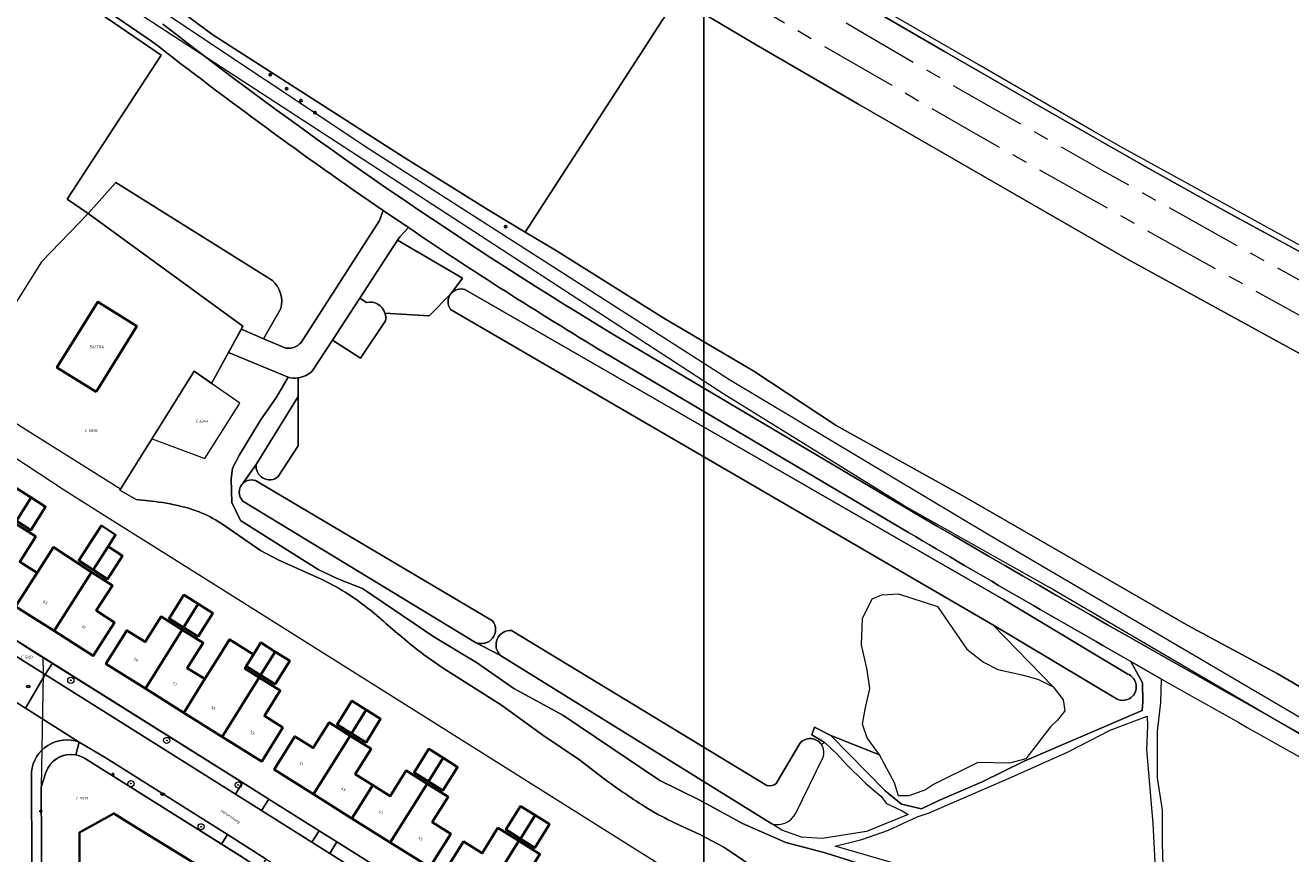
# Model space of a CAD drawing. Header units: metres. Extents: x 183765 to 187731, y 443805 to 446163.
# Tile 111 of 120: x 186814 to 186977, y 444653 to 444760. Entities that reach past the tile are written whole.
import ezdxf
from ezdxf.enums import TextEntityAlignment as Align

# ---------------------------------------------------------------- set-up
doc = ezdxf.new("R2010")
doc.units = ezdxf.units.M
doc.linetypes.add('AM-AS-SO', pattern=[16, 10, -2, 2, -2])
doc.layers.get('0').update_dxf_attribs({"lineweight": 25})
for name, color, linetype, lineweight in [('B-WE-AM-AS_SPOOR_TREIN-G', 10, 'AM-AS-SO', 18), ('B-WE-GR-BEPLANTING_CULTUUR_BOSPLANTSOEN-GV', 90, 'Continuous', 18), ('B-WE-GR-BOOM-S', 253, 'Continuous', 25), ('B-WE-GR-BOS_LOOF-GV', 40, 'Continuous', 13), ('B-WE-GW-TALUD_KRUIN-G', 253, 'Continuous', 18), ('B-WE-IE-MEUBILAIR-S', 7, 'Continuous', 25), ('B-WE-OG-BEBOUWING-GV', 7, 'Continuous', 35), ('B-WE-OG-BEBOUWING-T18', 10, 'Continuous', 18), ('B-WE-OG-TERREIN_BEGROEID-GV', 7, 'Continuous', 18), ('B-WE-OG-TERREIN_ERF-GV', 7, 'Continuous', 18), ('B-WE-OG-TOPOGRAFIE-T18', 10, 'Continuous', 18), ('B-WE-VH-GESLOTENVERHARDING_ASFALT-GV', 10, 'Continuous', 18), ('B-WE-VH-HALFVERHARDING-GV', 130, 'Continuous', 18), ('B-WE-VH-ONVERHARD_ZAND-GV', 210, 'Continuous', 18), ('B-WE-VH-OPENVERHARDING-GV', 90, 'Continuous', 18), ('B-WE-VH-OPENVERHARDING_BETONSTRAATSTEEN-GV', 90, 'Continuous', 18), ('B-WE-VH-OPENVERHARDING_TEGEL-GV', 90, 'Continuous', 18)]:
    doc.layers.add(name, color=color, linetype=linetype, lineweight=lineweight)
doc.layers.add('B-WE-KG-GRENS_PERCEEL-G', color=7, linetype='Continuous', lineweight=13, true_color=0xa55252)
doc.layers.add('B-WE-KG-GRENS_PERCEEL-S', color=7, linetype='Continuous', lineweight=25, true_color=0xa55252)
doc.styles.add('NLCS-ISO', font='NLCS-ISO.ttf')
doc.styles.add('NLCS-ISO-M200-T18', font='NLCS-ISO.ttf', dxfattribs={"height": 0.36})

# ---------------------------------------------------------------- blocks, each defined once
blk = doc.blocks.new('SIE-MEUBILAIR_PAAL_LICHTMAST-SO')
for points in [[(-0.62, 0), (-1, 0)], [(-0.71, 0.71), (-0.44, 0.44)], [(0, 1), (0, 0.62)], [(0.44, 0.44), (0.71, 0.71)], [(1, 0), (0.62, 0)], [(-0.71, -0.71), (-0.44, -0.44)], [(0, -0.62), (0, -1)], [(0.44, -0.44), (0.71, -0.71)]]:
    blk.add_lwpolyline(points)
blk.add_circle((0, 0), 0.5)
blk = doc.blocks.new('SIE-MEUBILAIR_PAAL_AFSLUITPAAL-SO')
blk.add_circle((0, 0), 0.75)
at = {"style": 'NLCS-ISO'}
blk.add_text('af', height=0.75, dxfattribs=at).set_placement((0, 0.05), align=Align.MIDDLE_CENTER)
blk = doc.blocks.new('SIE-MEUBILAIR_PUT_RIOOLPUT-SO')
blk.add_ellipse((0, 0), major_axis=(1.25, 0), ratio=0.54)
at = {"style": 'NLCS-ISO'}
blk.add_text('ri', height=0.75, dxfattribs=at).set_placement((-0.04, 0.07), align=Align.MIDDLE_CENTER)
blk = doc.blocks.new('SIE-MEUBILAIR_PUT_KOLK-SO')
blk.add_ellipse((0, 0), major_axis=(1.25, 0), ratio=0.54)
at = {"style": 'NLCS-ISO'}
blk.add_text('klk', height=0.75, dxfattribs=at).set_placement((0.03, 0), align=Align.MIDDLE_CENTER)
blk = doc.blocks.new('SGR-BOOM_GBKN-SO')
at = {"linetype": 'ByBlock', "lineweight": 18}
h = blk.add_hatch(color=0, dxfattribs=at)
h.dxf.hatch_style = 1
edge = h.paths.add_edge_path()
edge.add_arc((0, 0), 0.25, 0, 360)
at = {"color": 0, "linetype": 'ByBlock', "lineweight": 18}
for radius in [2, 0.25]:
    blk.add_circle((0, 0), radius, dxfattribs=at)
at = {"color": 0, "linetype": 'ByBlock', "lineweight": 18, "style": 'NLCS-ISO'}
blk.add_attdef('SOORT', (2.5, 0), '', height=1.5, dxfattribs=at)
blk = doc.blocks.new('SKG-PERCEELNUMMER-SO')
at = {"style": 'NLCS-ISO', "oblique": 10, "flags": 1}
for tag, p in [('GEMEENTECODE', (0, 2.55)), ('PERCEELGROOTTE', (0, -2.45))]:
    blk.add_attdef(tag, text='', height=1.8, dxfattribs=at).set_placement(p, align=Align.MIDDLE_CENTER)
at = {"style": 'NLCS-ISO', "oblique": 10}
blk.add_attdef('SECTIE', text='', height=1.8, dxfattribs=at).set_placement((-0.5, 0), align=Align.MIDDLE_RIGHT)
blk.add_attdef('PERCEELNUMMER', text='', height=1.8, dxfattribs=at).set_placement((0.5, 0), align=Align.MIDDLE_LEFT)

msp = doc.modelspace()

# ---------------------------------------------------------------- linework, layer by layer
msp.add_lwpolyline([(186049.481, 444796.829), (186901.387, 444796.829), (186901.387, 444165.242), (186049.481, 444165.242)], close=True)
at = {"layer": 'B-WE-AM-AS_SPOOR_TREIN-G', "flags": 128}
for points in [[(183770.265, 446159.475), (183817.032, 446145.778), (183843.383, 446137.983), (183866.782, 446130.909), (183887.302, 446124.99), (183930.339, 446112.264), (183948.887, 446106.94), (183999.634, 446091.996), (184011.585, 446088.549), (184029.48, 446083.219), (184098.971, 446062.865), (184112.655, 446058.752), (184174.156, 446040.772), (184203.612, 446031.97), (184233.67, 446023.115), (184251.399, 446017.998), (184325.176, 445996.294), (184348.676, 445989.304), (184365.051, 445984.613), (184379.327, 445980.308), (184424.696, 445967.039), (184464.042, 445955.374), (184493.441, 445946.771), (184509.218, 445942.245), (184516.258, 445940.043), (184551.062, 445929.907), (184594.555, 445916.974), (184637.032, 445904.534), (184645.877, 445901.872), (184654.01, 445899.556), (184661.063, 445897.404), (184683.266, 445890.967), (184791.612, 445859.051), (184797.632, 445857.337), (184827.552, 445848.443), (184842.173, 445844.222), (184860.271, 445838.81), (184868.919, 445836.368), (184879.24, 445833.204), (184888.705, 445830.581), (184895.411, 445828.533), (184903.624, 445826.189), (184910.642, 445824.02), (184926.586, 445819.27), (184949.806, 445812.537), (184961.043, 445809.135), (184993.027, 445799.664), (185026.405, 445789.468), (185042.18, 445784.535), (185072.303, 445774.943), (185083.694, 445771.176), (185093.45, 445768.062), (185102.889, 445764.954), (185128.192, 445756.423), (185144.822, 445750.748), (185182.928, 445737.429), (185203.735, 445729.981), (185214.235, 445726.041), (185227.612, 445721.318), (185273.686, 445703.986), (185282.657, 445700.546), (185306.463, 445691.183), (185316.833, 445687.198), (185328.637, 445682.479), (185364.906, 445667.758), (185386.888, 445658.709), (185404.415, 445651.326), (185445.828, 445633.488), (185482.367, 445617.262), (185513.161, 445603.17), (185526.733, 445597.04), (185541.784, 445590.029), (185582.164, 445570.801), (185612.691, 445555.791), (185638.551, 445542.955), (185666.199, 445528.861), (185697.342, 445512.754), (185714.77, 445503.682), (185726.465, 445497.492), (185743.283, 445488.474), (185779.981, 445468.466), (185792.012, 445461.77), (185806.853, 445453.309), (185825.221, 445442.971), (185873.466, 445415.034), (185892.173, 445403.911), (185920.008, 445387.134), (185958.353, 445363.439), (185974.076, 445353.612), (186017.64, 445326.225), (186074.528, 445290.302), (186109.855, 445268.16), (186189.596, 445217.978), (186205.252, 445208.103), (186214.607, 445202.092), (186274.513, 445164.448), (186321.702, 445134.644), (186376.153, 445100.52), (186521.768, 445008.732), (186569.144, 444979.008), (186605.529, 444956.047), (186619.932, 444947.078), (186638.784, 444935.111), (186709.659, 444890.439), (186723.397, 444881.921), (186826.936, 444816.741), (186852.441, 444800.885), (186878.423, 444784.95), (186898.993, 444772.585), (186922.606, 444758.674), (186937.485, 444750.03), (186952.931, 444741.291), (186972.449, 444730.379), (186990.554, 444720.387), (187011.073, 444709.429), (187032.937, 444697.918), (187052.205, 444688.091), (187071.176, 444678.588), (187087.592, 444670.579), (187108.441, 444660.545), (187127.171, 444651.755), (187145.376, 444643.392), (187168.064, 444633.153), (187189.009, 444624.009), (187214.706, 444613.08), (187239.676, 444602.825), (187263.947, 444593.082), (187287.142, 444584.023), (187313.329, 444574.149), (187339.209, 444564.815), (187362.14, 444556.752), (187383.234, 444549.472), (187407.698, 444541.19), (187450.401, 444527.691), (187476.699, 444519.798), (187501.381, 444512.772), (187518.853, 444507.954), (187546.275, 444500.581), (187562.365, 444496.413), (187616.189, 444483.195), (187634.061, 444479.193), (187674.279, 444470.508), (187687.239, 444467.88), (187702.316, 444465.063), (187716.587, 444462.248), (187730.342, 444459.646)], [(183767.353, 446156.166), (183811.577, 446143.203), (183841.821, 446134.163), (183900.516, 446117.043), (183928.165, 446108.855), (183965.526, 446097.958), (183984.766, 446092.188), (184110.002, 446055.443), (184133.439, 446048.47), (184187.823, 446032.566), (184217.293, 446023.817), (184378.043, 445976.594), (184412.699, 445966.338), (184539.031, 445929.286), (184550.297, 445925.861), (184598.966, 445911.6), (184617.271, 445906.099), (184622.121, 445904.747), (184658.467, 445894.139), (184663.111, 445892.673), (184770.826, 445861.081), (184840.548, 445840.508), (184848.949, 445838.116), (184859.029, 445835.015), (184884.368, 445827.704), (184893.32, 445824.912), (184939.755, 445811.332), (184957.099, 445806.114), (184978.506, 445799.824), (184999.771, 445793.344), (185008.155, 445790.892), (185028.664, 445784.604), (185047.898, 445778.515), (185056.473, 445775.92), (185084.481, 445766.83), (185103.172, 445760.668), (185134.405, 445750.113), (185151.428, 445744.294), (185185.094, 445732.447), (185209.981, 445723.488), (185232.122, 445715.409), (185248.113, 445709.325), (185274.768, 445699.348), (185287.14, 445694.595), (185326.478, 445679.106), (185366.467, 445662.801), (185374.798, 445659.308), (185415.082, 445642.337), (185434.764, 445633.653), (185455.027, 445624.975), (185481.943, 445613.005), (185504.988, 445602.574), (185521.672, 445594.905), (185547.202, 445582.836), (185560.571, 445576.713), (185583.866, 445565.345), (185591.279, 445561.813), (185602.595, 445556.141), (185629.751, 445542.781), (185651.249, 445531.966), (185695.394, 445509.26), (185705.773, 445503.729), (185717.537, 445497.603), (185746.496, 445482.105), (185769.213, 445469.727), (185789.368, 445458.467), (185828.458, 445436.396), (185867.872, 445413.6), (185896.726, 445396.537), (185924.779, 445379.537), (185945.125, 445367.03), (185981.774, 445344.211), (186043.342, 445305.445), (186058.443, 445295.818), (186085.497, 445278.813), (186098.055, 445271.041), (186109.085, 445263.98), (186121.86, 445256.045), (186136.099, 445247.011), (186150.652, 445237.915), (186210.545, 445200.076), (186232.52, 445186.349), (186245.443, 445178.061), (186288.497, 445151.077), (186360.824, 445105.38), (186458.502, 445044.004), (186528.786, 444999.639), (186553.757, 444984.007), (186580.034, 444967.334), (186607.01, 444950.461), (186641.517, 444928.592), (186662.804, 444915.259), (186707.52, 444886.976), (186714.816, 444882.532), (186806.277, 444824.969), (186830.048, 444810.094), (186851.624, 444796.691), (186874.542, 444782.611), (186897.653, 444768.742), (186916.745, 444757.467), (186935.676, 444746.504), (186963.827, 444730.64), (186982.141, 444720.494), (187001.184, 444710.185), (187020.931, 444699.791), (187041.893, 444688.898), (187061.351, 444679.058), (187083.512, 444668.12), (187105.001, 444657.73), (187125.744, 444648.002), (187143.351, 444639.893), (187166.523, 444629.5), (187187.029, 444620.524), (187206.179, 444612.256), (187250.673, 444594.004), (187275.183, 444584.344), (187300.022, 444574.868), (187327.321, 444564.804), (187356.191, 444554.556), (187382.315, 444545.499), (187409.948, 444536.384), (187436.285, 444528.049), (187469.774, 444517.837), (187500.535, 444508.964), (187528.031, 444501.258), (187570.218, 444490.189), (187587.211, 444486.073), (187604.694, 444481.98), (187624.926, 444477.076), (187664.076, 444468.547), (187682.009, 444464.892), (187707.975, 444459.799), (187729.68, 444455.674)]]:
    msp.add_lwpolyline(points, dxfattribs=at)
at = {"layer": 'B-WE-GR-BEPLANTING_CULTUUR_BOSPLANTSOEN-GV', "flags": 128}
for points in [[(186825.51, 444739.785), (186821.938, 444735.78), (186841.889, 444721.229), (186841.694, 444720.873), (186844.575, 444719.62), (186846.793, 444723.533)], [(186845.736, 444727.115), (186825.51, 444739.785)], [(186870.227, 444727.43), (186861.854, 444732.339), (186856.981, 444724.844), (186857.854, 444724.291)], [(186860.215, 444722.902), (186865.925, 444722.559), (186868.732, 444725.401), (186870.227, 444727.43)]]:
    msp.add_lwpolyline(points, dxfattribs=at)
at = {"layer": 'B-WE-GR-BEPLANTING_CULTUUR_BOSPLANTSOEN-GV'}
for points in [[(186846.793, 444723.533, 0.2717393), (186845.736, 444727.115)], [(186857.854, 444724.291, -0.4037324), (186860.215, 444722.902)]]:
    msp.add_lwpolyline(points, format="xyb", dxfattribs=at)
at = {"layer": 'B-WE-GR-BOS_LOOF-GV', "flags": 128}
for points in [[(186832.093, 444763.196), (186838.007, 444758.806), (186862.571, 444743.094), (186873.533, 444736.244), (186878.345, 444733.367), (186897.893, 444763.641)], [(186997.109, 444707.385), (186956.094, 444729.879), (186921.255, 444749.908), (186908.161, 444757.545), (186897.893, 444763.641), (186878.345, 444733.367), (186882.24, 444731.038), (186896.23, 444722.272), (186907.835, 444715.432), (186918.467, 444708.417), (186935.112, 444699.202), (186963.951, 444682.581), (186975.378, 444676.426), (186987.902, 444669.151)]]:
    msp.add_lwpolyline(points, dxfattribs=at)
at = {"layer": 'B-WE-GW-TALUD_KRUIN-G', "flags": 128}
msp.add_lwpolyline([(186878.345, 444733.367), (186882.24, 444731.038), (186896.23, 444722.272), (186907.835, 444715.432), (186918.467, 444708.417), (186935.112, 444699.202), (186963.951, 444682.581), (186975.378, 444676.426), (186987.902, 444669.151), (187011.253, 444656.087), (187027.342, 444647.481), (187049.52, 444635.781), (187071.725, 444625.037), (187083.444, 444619.004), (187093.068, 444614.563), (187101.992, 444609.918), (187111.623, 444605.647), (187121.857, 444601.246), (187144.085, 444591.015), (187165.67, 444583.165), (187173.759, 444580.496)], dxfattribs=at)
at = {"layer": 'B-WE-KG-GRENS_PERCEEL-G', "flags": 128}
for points in [[(186762.722, 444808.576), (186782.265, 444794.891), (186804.632, 444779.761), (186858.196, 444744.091), (186904.816, 444714.29), (186938.221, 444694.332), (186986.985, 444665.721), (187008.656, 444653.826), (187063.92, 444624.1), (187112.438, 444599.705), (187149.065, 444583.989), (187159.542, 444579.222), (187180.489, 444572.674), (187237.958, 444554.769), (187272.337, 444544.249), (187286.246, 444540.041), (187311.447, 444534.307), (187344.799, 444526.431), (187400.208, 444514.751), (187407.271, 444513.129), (187424.925, 444507.84)], [(187424.925, 444507.84), (187362.865, 444521.382), (187327.439, 444528.847), (187289.965, 444537.264), (187245.254, 444550.383), (187202.231, 444563.557), (187167.092, 444574.965), (187156.068, 444579.049), (187090.019, 444608.346), (187053.902, 444626.938), (187012.477, 444648.608), (186945.93, 444687.572), (186927.239, 444698.077), (186903.955, 444712.486), (186873.41, 444732.315), (186829.355, 444760.961), (186806.615, 444776.486), (186782.428, 444793.531), (186762.722, 444808.576)], [(186837.852, 444713.86), (186841.889, 444721.229), (186821.938, 444735.78), (186815.9, 444729.54), (186805.56, 444713.161)], [(186832.111, 444709.834), (186835.611, 444715.432), (186837.852, 444713.86)], [(186826.098, 444700.215), (186813.297, 444708.276), (186805.56, 444713.161)], [(186841.492, 444711.306), (186837.852, 444713.86)], [(186830.167, 444706.724), (186836.986, 444704.181), (186841.492, 444711.306)], [(186803.535, 444710.161), (186818.971, 444700.033)], [(186830.167, 444706.724), (186832.111, 444709.834)], [(186826.098, 444700.215), (186830.167, 444706.724)], [(186818.971, 444700.033), (186824.007, 444696.87)], [(186824.007, 444696.87), (186834.487, 444690.289), (186897.994, 444650.404)], [(186816.084, 444678.458), (186815.432, 444678.867), (186808.18, 444683.507), (186807.836, 444683.739)], [(186807.877, 444681.677), (186809.683, 444680.499), (186816.102, 444676.472)], [(186887.667, 444633.558), (186879.226, 444638.893), (186855.47, 444653.779), (186816.084, 444678.458)], [(186816.084, 444678.458), (186816.102, 444676.472)], [(186816.102, 444676.472), (186815.857, 444661.773)], [(186821.441, 444665.526), (186820.726, 444665.866), (186820.101, 444665.97), (186819.614, 444665.995), (186819.066, 444665.935), (186818.692, 444665.847), (186818.197, 444665.649), (186817.893, 444665.482), (186817.445, 444665.158), (186816.938, 444664.599), (186816.45, 444663.678), (186815.857, 444661.773)], [(186841.832, 444652.731), (186826.186, 444662.549), (186821.441, 444665.526)], [(186815.857, 444661.773), (186815.86, 444661.393)], [(186815.86, 444661.393), (186815.918, 444654.363), (186815.917, 444650.422)]]:
    msp.add_lwpolyline(points, dxfattribs=at)
at = {"layer": 'B-WE-OG-BEBOUWING-GV', "flags": 128}
for points in [[(186822.94, 444712.77), (186828.2, 444721.24), (186823.16, 444724.37), (186817.9, 444715.9)], [(186814.577, 444699.131), (186812.723, 444700.315), (186810.801, 444697.307), (186812.655, 444696.123)], [(186814.577, 444699.131), (186812.655, 444696.123), (186814.509, 444694.938), (186816.431, 444697.946)], [(186812.467, 444695.828), (186807.625, 444688.248), (186812.56, 444685.096), (186815.336, 444689.441), (186813.085, 444690.852), (186815.163, 444694.105)], [(186824.501, 444692.82), (186825.472, 444694.32), (186823.625, 444695.516), (186822.654, 444694.016), (186820.713, 444691.019), (186822.56, 444689.823)], [(186822.37, 444689.53), (186817.434, 444692.726), (186815.336, 444689.441), (186812.56, 444685.096), (186817.515, 444681.93)], [(186824.501, 444692.82), (186822.56, 444689.823), (186824.406, 444688.628), (186826.347, 444691.624)], [(186822.37, 444689.53), (186817.515, 444681.93), (186822.551, 444678.713), (186825.308, 444683.028), (186822.957, 444684.55), (186825.056, 444687.79)], [(186836.133, 444685.407), (186834.267, 444686.573), (186832.375, 444683.545), (186834.241, 444682.379)], [(186836.133, 444685.407), (186834.241, 444682.379), (186836.106, 444681.214), (186837.998, 444684.241)], [(186834.055, 444682.083), (186831.341, 444683.778), (186829.296, 444680.505), (186826.913, 444681.994), (186824.211, 444677.67), (186829.308, 444674.485)], [(186834.055, 444682.083), (186829.308, 444674.485), (186834.266, 444671.387), (186836.981, 444675.732), (186834.723, 444677.113), (186836.769, 444680.387)], [(186843.998, 444675.928), (186842.132, 444677.094), (186842.318, 444677.391), (186843.263, 444678.904), (186840.171, 444680.837), (186839.04, 444679.026), (186836.981, 444675.732), (186834.266, 444671.387), (186839.224, 444668.289)], [(186846.075, 444679.253), (186844.209, 444680.418), (186843.263, 444678.904), (186842.318, 444677.391), (186844.184, 444676.225)], [(186846.075, 444679.253), (186844.184, 444676.225), (186846.049, 444675.059), (186847.941, 444678.087)], [(186843.998, 444675.928), (186839.224, 444668.289), (186844.321, 444665.104), (186847.049, 444669.47), (186844.666, 444670.959), (186846.712, 444674.232)], [(186857.808, 444671.746), (186855.941, 444672.91), (186854.052, 444669.88), (186855.919, 444668.716)], [(186857.808, 444671.746), (186855.919, 444668.716), (186857.786, 444667.552), (186859.675, 444670.582)], [(186855.734, 444668.419), (186853.018, 444670.112), (186850.976, 444666.837), (186848.592, 444668.324), (186845.94, 444664.037), (186850.998, 444660.866)], [(186858.66, 444662.043), (186856.407, 444663.451), (186858.449, 444666.726), (186855.734, 444668.419), (186850.998, 444660.866), (186855.969, 444657.75)], [(186867.745, 444665.543), (186865.878, 444666.707), (186863.989, 444663.678), (186865.856, 444662.514)], [(186867.745, 444665.543), (186865.856, 444662.514), (186867.722, 444661.35), (186869.611, 444664.379)], [(186860.923, 444654.644), (186865.671, 444662.217), (186862.955, 444663.91), (186860.913, 444660.634), (186858.66, 444662.043), (186855.969, 444657.75)], [(186865.671, 444662.217), (186860.923, 444654.644), (186866.034, 444651.44), (186868.728, 444655.761), (186866.344, 444657.248), (186868.386, 444660.524)], [(186879.602, 444658.158), (186877.737, 444659.326), (186875.842, 444656.3), (186877.707, 444655.132)], [(186836.678, 444651.318), (186827.658, 444656.898), (186825.237, 444658.395), (186820.798, 444655.911), (186820.814, 444650.482), (186826.024, 444650.545), (186826.036, 444646.887), (186829.813, 444646.555), (186832.433, 444644.915), (186831.758, 444643.814), (186833.9, 444642.501), (186834.83, 444641.912), (186835.511, 444642.988), (186837.75, 444646.565), (186834.842, 444648.385)], [(186879.602, 444658.158), (186877.707, 444655.132), (186879.571, 444653.965), (186881.466, 444656.99)], [(186877.521, 444654.836), (186874.808, 444656.534), (186872.76, 444653.263), (186870.378, 444654.754), (186867.666, 444650.423), (186872.76, 444647.233)], [(186877.521, 444654.836), (186872.76, 444647.233), (186877.713, 444644.131), (186880.431, 444648.472), (186878.184, 444649.866), (186880.233, 444653.137)]]:
    msp.add_lwpolyline(points, close=True, dxfattribs=at)
at = {"layer": 'B-WE-OG-TERREIN_BEGROEID-GV', "flags": 128}
for points in [[(186781.226, 444790.642), (186784.254, 444787.624), (186800.639, 444776.996), (186822.528, 444762.193), (186831.353, 444756.183), (186819.206, 444737.616), (186821.938, 444735.78), (186825.51, 444739.785), (186845.736, 444727.115)], [(186830.117, 444758.015), (186816.278, 444767.443), (186798.121, 444779.651), (186785.565, 444787.905), (186781.226, 444790.642)], [(187071.725, 444625.037), (187049.52, 444635.781), (187027.342, 444647.481), (187011.253, 444656.087), (186987.902, 444669.151), (186975.378, 444676.426), (186963.951, 444682.581), (186935.112, 444699.202), (186918.467, 444708.417), (186907.835, 444715.432), (186896.23, 444722.272), (186882.24, 444731.038), (186878.345, 444733.367), (186873.533, 444736.244), (186862.571, 444743.094), (186838.007, 444758.806), (186832.093, 444763.196)], [(186849.397, 444719.143), (186859.534, 444734.881), (186859.989, 444736.167)], [(186863.253, 444733.95), (186862.134, 444732.769), (186861.854, 444732.339), (186870.227, 444727.43), (186868.732, 444725.401)], [(186956.112, 444676.358), (186940.076, 444685.974), (186870.557, 444725.952)], [(186870.557, 444725.952), (186940.076, 444685.974), (186956.112, 444676.358)], [(186857.854, 444724.291), (186856.981, 444724.844), (186853.473, 444719.45)], [(186868.732, 444725.401), (186865.925, 444722.559), (186860.215, 444722.902)], [(186846.793, 444723.533), (186844.575, 444719.62), (186847.117, 444718.515)], [(186868.699, 444723.407), (186938.698, 444682.734), (186954.735, 444673.118)], [(186916.584, 444667.266), (186916.904, 444667.586), (186915.317, 444668.524), (186915.655, 444669.513), (186917.764, 444668.446), (186924.075, 444665.96), (186922.488, 444668.147), (186921.863, 444669.916), (186922.201, 444671.842), (186922.8, 444674.523), (186922.461, 444676.892), (186921.759, 444680.145), (186921.889, 444683.555), (186923.138, 444686.079), (186924.387, 444686.6), (186926.496, 444686.704), (186931.571, 444685.064), (186935.345, 444679.572), (186937.479, 444677.881), (186939.327, 444676.944), (186942.658, 444676.215), (186944.584, 444675.668), (186946.484, 444674.705), (186938.698, 444682.734), (186868.699, 444723.407)], [(186860.316, 444721.932), (186857.096, 444717.094), (186853.473, 444719.45)], [(186853.473, 444719.45), (186857.096, 444717.094), (186860.316, 444721.932)], [(186853.473, 444719.45), (186850.942, 444715.558)], [(186891.169, 444719.291), (186929.374, 444696.7)], [(186930.387, 444649.108), (186917.061, 444653.298), (186911.96, 444654.626), (186906.364, 444657.072), (186900.872, 444660.091), (186895.719, 444662.642), (186883.174, 444671.049), (186876.875, 444674.484), (186872.034, 444677.842), (186866.542, 444681.173), (186857.329, 444687.42), (186854.154, 444688.643), (186851.629, 444689.84), (186841.582, 444696.165), (186840.463, 444698.481), (186840.385, 444701.526), (186840.567, 444702.932), (186841.452, 444704.624), (186844.185, 444709.126), (186846.215, 444712.093), (186847.729, 444714.66), (186840.043, 444717.86), (186837.852, 444713.86), (186837.844, 444713.866), (186835.611, 444715.432), (186835.51, 444715.27), (186835.483, 444715.227), (186826.015, 444700.082), (186828.119, 444698.898), (186830.086, 444698.685)], [(186927.818, 444694.62), (186888.507, 444717.849)], [(186849.011, 444714.564), (186849.011, 444712.15), (186849.011, 444705.796), (186846.457, 444701.836)], [(186849.011, 444705.796), (186849.011, 444712.15), (186843.607, 444703.41)], [(186846.457, 444701.836), (186849.011, 444705.796)], [(186843.607, 444703.41), (186841.832, 444700.89)], [(186874.106, 444683.251), (186843.757, 444701.222)], [(186843.757, 444701.222), (186874.106, 444683.251)], [(186841.899, 444698.684), (186871.925, 444680.459)], [(186839.708, 444695.408), (186844.155, 444692.283), (186846.437, 444691.118), (186852.291, 444688.485)], [(186909.512, 444662), (186876.575, 444682.002)], [(186876.575, 444682.002), (186909.512, 444662)], [(186954.735, 444673.118), (186938.698, 444682.734), (186946.484, 444674.705), (186947.786, 444673.04), (186947.994, 444671.608), (186947.057, 444670.411), (186946.146, 444669.578), (186942.947, 444665.426), (186940.863, 444664.867), (186936.75, 444664.971), (186931.024, 444662.134), (186929.983, 444661.432), (186927.849, 444660.677), (186926.496, 444660.677), (186926.001, 444662.343), (186924.075, 444665.96), (186917.764, 444668.446), (186924.791, 444661.288), (186926.925, 444659.571), (186929.502, 444658.972), (186931.74, 444660.039), (186937.336, 444662.486), (186942.737, 444665.154), (186957.975, 444671.647), (186958.066, 444672.779)], [(186871.925, 444680.459), (186875.154, 444678.767)], [(186865.211, 444678.889), (186867.764, 444677.112), (186875.263, 444672.373), (186880.59, 444668.501), (186885.335, 444665.285), (186888.344, 444663)], [(186875.154, 444678.767), (186910.171, 444657.062)], [(186958.066, 444672.779), (186958.014, 444675.226), (186956.509, 444677.979)], [(186913.762, 444667.415), (186910.733, 444662.244)], [(186910.733, 444662.244), (186913.762, 444667.415)], [(186913.273, 444658.436), (186916.751, 444665.55)], [(186897.699, 444657.148), (186900.866, 444655.688), (186903.957, 444654.043), (186907.533, 444651.616), (186912.543, 444647.575), (186914.179, 444646.513), (186915.881, 444645.55), (186922.114, 444642.638), (186934.808, 444637.611)]]:
    msp.add_lwpolyline(points, dxfattribs=at)
at = {"layer": 'B-WE-OG-TERREIN_BEGROEID-GV'}
for points in [[(186831.572, 444760.187, 0.0302711), (186891.169, 444719.291)], [(186859.989, 444736.167, -0.0158133), (186830.117, 444758.015)], [(186888.507, 444717.849, -0.0127602), (186863.253, 444733.95)], [(186845.736, 444727.115, -0.2717393), (186846.793, 444723.533)], [(186870.557, 444725.952, 0.317289), (186868.732, 444725.401)], [(186868.732, 444725.401, -0.317289), (186870.557, 444725.952)], [(186860.215, 444722.902, 0.4037324), (186857.854, 444724.291)], [(186868.732, 444725.401, 0.3371737), (186868.699, 444723.407)], [(186868.699, 444723.407, -0.3371737), (186868.732, 444725.401)], [(186860.215, 444722.902, -0.1546525), (186860.316, 444721.932)], [(186860.316, 444721.932, 0.1546525), (186860.215, 444722.902)], [(186847.117, 444718.515, 0.3331612), (186849.397, 444719.143)], [(186850.942, 444715.558, -0.1748551), (186849.011, 444714.564)], [(186843.607, 444703.41, 0.6855393), (186846.457, 444701.836)], [(186846.457, 444701.836, -0.6855393), (186843.607, 444703.41)], [(186843.757, 444701.222, 0.3439681), (186841.832, 444700.89)], [(186841.832, 444700.89, -0.3439681), (186843.757, 444701.222)], [(186841.832, 444700.89, 0.4048239), (186841.899, 444698.684)], [(186830.086, 444698.685, -0.0271221), (186833.978, 444697.998)], [(186833.978, 444697.998, -0.093375), (186839.708, 444695.408)], [(186929.374, 444696.7, 0.0075823), (187000, 444656.777)], [(186956.509, 444677.979, -0.003667), (186927.818, 444694.62)], [(186852.291, 444688.485, -0.0280089), (186855.504, 444686.68)], [(186855.504, 444686.68, -0.0342383), (186860.365, 444682.91)], [(186871.925, 444680.459, 0.7936972), (186874.106, 444683.251)], [(186874.106, 444683.251, -0.7936972), (186871.925, 444680.459)], [(186860.365, 444682.91, 0.0173104), (186865.211, 444678.889)], [(186876.575, 444682.002, 0.7053008), (186875.154, 444678.767)], [(186875.154, 444678.767, -0.7053008), (186876.575, 444682.002)], [(186954.735, 444673.118, 1.0112552), (186956.112, 444676.358)], [(186956.112, 444676.358, -1.0112552), (186954.735, 444673.118)], [(186916.584, 444667.266, 0.493163), (186913.762, 444667.415)], [(186913.762, 444667.415, -0.493163), (186916.584, 444667.266)], [(186916.751, 444665.55, 0.2582084), (186916.584, 444667.266)], [(186888.344, 444663, 0.0215516), (186894.178, 444659.014)], [(186910.733, 444662.244, -0.2310154), (186909.512, 444662)], [(186909.512, 444662, 0.2310154), (186910.733, 444662.244)], [(186894.178, 444659.014, 0.0268542), (186897.699, 444657.148)], [(186910.171, 444657.062, 0.3593187), (186913.273, 444658.436)]]:
    msp.add_lwpolyline(points, format="xyb", dxfattribs=at)
at = {"layer": 'B-WE-OG-TERREIN_ERF-GV', "flags": 128}
for points in [[(186830.086, 444698.685), (186828.119, 444698.898), (186826.015, 444700.082), (186835.483, 444715.227), (186835.51, 444715.27), (186835.611, 444715.432), (186837.844, 444713.866), (186837.852, 444713.86), (186840.043, 444717.86), (186841.694, 444720.873), (186841.889, 444721.229), (186821.938, 444735.78), (186819.206, 444737.616), (186831.353, 444756.183), (186822.528, 444762.193)], [(186852.291, 444688.485), (186846.437, 444691.118), (186844.155, 444692.283), (186839.708, 444695.408)], [(186808.18, 444683.507), (186817.317, 444677.769), (186841.852, 444662.362), (186845.23, 444660.241), (186851.732, 444656.158), (186854.038, 444654.71), (186879.226, 444638.893), (186886.131, 444634.529), (186889.897, 444632.148), (186902.73, 444624.037)], [(186888.344, 444663), (186885.335, 444665.285), (186880.59, 444668.501), (186875.263, 444672.373), (186867.764, 444677.112), (186865.211, 444678.889)], [(186897.92, 444617.538), (186884.686, 444625.842), (186881.531, 444627.822), (186874.583, 444632.181), (186871.406, 444634.175), (186870.081, 444635.006), (186867.535, 444636.604), (186855.903, 444643.902), (186853.065, 444645.683), (186844.146, 444651.28), (186839.139, 444654.421), (186821.441, 444665.526)], [(186816.45, 444663.678), (186815.857, 444661.773), (186815.918, 444654.363), (186815.917, 444651.192), (186815.917, 444646.623), (186815.915, 444638.642), (186815.915, 444635.265), (186815.913, 444626.562), (186815.912, 444617.786), (186815.91, 444607.869), (186816.094, 444607.873), (186816.036, 444606.531), (186816.039, 444606.19), (186816.184, 444588.793), (186818.857, 444585.241), (186823.94, 444583.456), (186835.149, 444579.518), (186846.023, 444575.698), (186849.588, 444574.446), (186850.095, 444575.765), (186853.075, 444574.723), (186856.12, 444573.612), (186859.596, 444572.287)], [(186934.808, 444637.611), (186922.114, 444642.638), (186915.881, 444645.55), (186914.179, 444646.513), (186912.543, 444647.575), (186907.533, 444651.616), (186903.957, 444654.043), (186900.866, 444655.688), (186897.699, 444657.148)]]:
    msp.add_lwpolyline(points, dxfattribs=at)
for points in [[(186823.16, 444724.37), (186828.2, 444721.24), (186822.94, 444712.77), (186817.9, 444715.9)], [(186814.577, 444699.131), (186816.431, 444697.946), (186814.509, 444694.938), (186812.655, 444696.123), (186810.801, 444697.307), (186812.723, 444700.315)], [(186812.467, 444695.828), (186815.163, 444694.105), (186813.085, 444690.852), (186815.336, 444689.441), (186817.434, 444692.726), (186822.37, 444689.53), (186825.056, 444687.79), (186822.957, 444684.55), (186825.308, 444683.028), (186822.551, 444678.713), (186817.515, 444681.93), (186812.56, 444685.096), (186807.625, 444688.248), (186802.56, 444691.484), (186805.324, 444695.81), (186807.402, 444699.063)], [(186822.56, 444689.823), (186820.713, 444691.019), (186822.654, 444694.016), (186823.625, 444695.516), (186825.472, 444694.32), (186824.501, 444692.82), (186826.347, 444691.624), (186824.406, 444688.628)], [(186834.241, 444682.379), (186832.375, 444683.545), (186834.267, 444686.573), (186836.133, 444685.407), (186837.998, 444684.241), (186836.106, 444681.214)], [(186846.075, 444679.253), (186847.941, 444678.087), (186846.049, 444675.059), (186844.184, 444676.225), (186842.318, 444677.391), (186842.132, 444677.094), (186843.998, 444675.928), (186846.712, 444674.232), (186844.666, 444670.959), (186847.049, 444669.47), (186844.321, 444665.104), (186839.224, 444668.289), (186834.266, 444671.387), (186829.308, 444674.485), (186824.211, 444677.67), (186826.913, 444681.994), (186829.296, 444680.505), (186831.341, 444683.778), (186834.055, 444682.083), (186836.769, 444680.387), (186834.723, 444677.113), (186836.981, 444675.732), (186839.04, 444679.026), (186840.171, 444680.837), (186843.263, 444678.904), (186844.209, 444680.418)], [(186855.919, 444668.716), (186854.052, 444669.88), (186855.941, 444672.91), (186857.808, 444671.746), (186859.675, 444670.582), (186857.786, 444667.552)], [(186855.734, 444668.419), (186858.449, 444666.726), (186856.407, 444663.451), (186858.66, 444662.043), (186860.913, 444660.634), (186862.955, 444663.91), (186865.671, 444662.217), (186868.386, 444660.524), (186866.344, 444657.248), (186868.728, 444655.761), (186866.034, 444651.44), (186860.923, 444654.644), (186855.969, 444657.75), (186850.998, 444660.866), (186845.94, 444664.037), (186848.592, 444668.324), (186850.976, 444666.837), (186853.018, 444670.112)], [(186867.745, 444665.543), (186869.611, 444664.379), (186867.722, 444661.35), (186865.856, 444662.514), (186863.989, 444663.678), (186865.878, 444666.707)], [(186879.602, 444658.158), (186881.466, 444656.99), (186879.571, 444653.965), (186877.707, 444655.132), (186875.842, 444656.3), (186877.737, 444659.326)], [(186832.84, 444640.772), (186830.518, 444642.357), (186831.506, 444643.968), (186831.758, 444643.814), (186832.433, 444644.915), (186829.813, 444646.555), (186826.036, 444646.887), (186826.048, 444643.986), (186828.098, 444644.008), (186828.051, 444641.225), (186826.216, 444641.254), (186826.175, 444640.978), (186820.841, 444640.973), (186820.814, 444650.482), (186820.798, 444655.911), (186825.237, 444658.395), (186827.658, 444656.898), (186836.678, 444651.318), (186834.842, 444648.385), (186837.75, 444646.565), (186835.511, 444642.988), (186834.83, 444641.912), (186833.9, 444642.501)], [(186872.76, 444647.233), (186867.666, 444650.423), (186870.378, 444654.754), (186872.76, 444653.263), (186874.808, 444656.534), (186877.521, 444654.836), (186880.233, 444653.137), (186878.184, 444649.866), (186880.431, 444648.472), (186882.677, 444647.077), (186884.726, 444650.349), (186887.438, 444648.651), (186890.15, 444646.952), (186888.101, 444643.68), (186890.483, 444642.189), (186887.759, 444637.84), (186882.666, 444641.03), (186877.713, 444644.131)]]:
    msp.add_lwpolyline(points, close=True, dxfattribs=at)
at = {"layer": 'B-WE-OG-TERREIN_ERF-GV'}
for points in [[(186833.978, 444697.998, 0.0271221), (186830.086, 444698.685)], [(186839.708, 444695.408, 0.093375), (186833.978, 444697.998)], [(186855.504, 444686.68, 0.0280089), (186852.291, 444688.485)], [(186860.365, 444682.91, 0.0342383), (186855.504, 444686.68)], [(186865.211, 444678.889, -0.0173104), (186860.365, 444682.91)], [(186820.332, 444665.936, 0.3703599), (186816.45, 444663.678)], [(186821.441, 444665.526, 0.0864204), (186820.332, 444665.936)], [(186894.178, 444659.014, -0.0215516), (186888.344, 444663)], [(186897.699, 444657.148, -0.0268542), (186894.178, 444659.014)]]:
    msp.add_lwpolyline(points, format="xyb", dxfattribs=at)
at = {"layer": 'B-WE-VH-GESLOTENVERHARDING_ASFALT-GV', "flags": 128}
for points in [[(186750.193, 444802.309), (186757.99, 444803.314), (186760.854, 444803.493), (186781.226, 444790.642), (186785.565, 444787.905), (186798.121, 444779.651), (186816.278, 444767.443), (186830.117, 444758.015)], [(186859.989, 444736.167), (186863.253, 444733.95)], [(186929.374, 444696.7), (186891.169, 444719.291)], [(186888.507, 444717.849), (186927.818, 444694.62)], [(186956.509, 444677.979), (186960.483, 444675.717), (186961.827, 444674.955)], [(186820.75, 444667.583), (186813.816, 444671.95), (186806.817, 444676.359)], [(186814.67, 444638.642), (186814.648, 444646.624), (186814.636, 444651.192), (186814.601, 444663.755)]]:
    msp.add_lwpolyline(points, dxfattribs=at)
at = {"layer": 'B-WE-VH-GESLOTENVERHARDING_ASFALT-GV'}
for points in [[(186891.169, 444719.291, -0.0302711), (186831.572, 444760.187)], [(186830.117, 444758.015, 0.0158133), (186859.989, 444736.167)], [(186863.253, 444733.95, 0.0127602), (186888.507, 444717.849)], [(187000, 444656.777, -0.0075823), (186929.374, 444696.7)], [(186927.818, 444694.62, 0.003667), (186956.509, 444677.979)], [(186961.827, 444674.955, 0.0043319), (186996.385, 444655.759)], [(186814.601, 444663.755, -0.4895451), (186820.75, 444667.583)]]:
    msp.add_lwpolyline(points, format="xyb", dxfattribs=at)
at = {"layer": 'B-WE-VH-GESLOTENVERHARDING_ASFALT-GV', "flags": 128}
for points in [[(186778.405, 444702.084), (186775.494, 444698.133), (186781.183, 444694.042), (186792.915, 444685.713), (186795.395, 444683.952), (186795.691, 444683.755), (186796.895, 444682.955), (186797.098, 444682.82), (186799.959, 444680.918), (186800.502, 444680.557), (186806.817, 444676.359), (186813.816, 444671.95), (186816.374, 444676.301), (186809.683, 444680.499), (186801.069, 444686.118), (186784.065, 444698.025)], [(186844.308, 444658.773), (186843.252, 444659.436), (186840.929, 444660.893), (186816.374, 444676.301), (186813.816, 444671.95), (186820.75, 444667.583), (186824.112, 444665.585), (186839.914, 444655.656), (186844.919, 444652.511), (186853.835, 444646.909), (186856.671, 444645.127), (186863.281, 444640.974), (186865.932, 444645.205), (186853.118, 444653.245), (186850.812, 444654.692)]]:
    msp.add_lwpolyline(points, close=True, dxfattribs=at)
at = {"layer": 'B-WE-VH-HALFVERHARDING-GV', "flags": 128}
for points in [[(186593.274, 444954.413), (186608.34, 444944.47), (186626.464, 444933.767), (186651.24, 444918.349), (186679.262, 444901.018), (186714.308, 444878.9), (186735.612, 444865.424), (186746.393, 444858.823), (186761.596, 444849.257), (186774.762, 444840.807), (186789.417, 444831.749), (186838.853, 444800.258), (186897.893, 444763.641), (186908.161, 444757.545), (186921.255, 444749.908), (186956.094, 444729.879), (186997.109, 444707.385), (187015.103, 444698.029), (187040.344, 444684.613), (187046.618, 444681.951), (187057.432, 444676.979), (187072.103, 444669.765)], [(187064.471, 444685.649), (187049.089, 444693.388), (187036.16, 444700.002), (187025.001, 444705.78), (187006.445, 444715.598), (186996.119, 444721.141), (186987.691, 444725.61), (186978.667, 444730.659), (186968.857, 444735.988), (186958.461, 444741.786), (186945.212, 444749.321), (186932.437, 444756.653), (186919.351, 444764.316)]]:
    msp.add_lwpolyline(points, dxfattribs=at)
at = {"layer": 'B-WE-VH-ONVERHARD_ZAND-GV', "flags": 128}
for points in [[(186847.729, 444714.66), (186846.215, 444712.093), (186844.185, 444709.126), (186841.452, 444704.624), (186840.567, 444702.932), (186840.385, 444701.526), (186840.463, 444698.481), (186841.582, 444696.165), (186851.629, 444689.84), (186854.154, 444688.643), (186857.329, 444687.42), (186866.542, 444681.173), (186872.034, 444677.842), (186876.875, 444674.484), (186883.174, 444671.049), (186895.719, 444662.642), (186900.872, 444660.091), (186906.364, 444657.072), (186911.96, 444654.626), (186917.061, 444653.298), (186930.387, 444649.108)], [(186841.832, 444700.89), (186843.607, 444703.41), (186849.011, 444712.15), (186849.011, 444714.564)], [(186960.76, 444648.874), (186960.578, 444654.521), (186960.604, 444658.816), (186959.927, 444662.98), (186959.927, 444668.966), (186960.37, 444672.688), (186960.483, 444675.717), (186956.509, 444677.979), (186958.014, 444675.226), (186958.066, 444672.779), (186957.975, 444671.647), (186942.737, 444665.154), (186937.336, 444662.486), (186931.74, 444660.039), (186929.502, 444658.972), (186926.925, 444659.571), (186924.791, 444661.288), (186917.764, 444668.446), (186915.655, 444669.513), (186915.317, 444668.524), (186916.904, 444667.586), (186917.035, 444667.509), (186918.622, 444666.025), (186919.664, 444664.828), (186922.266, 444662.278), (186924.244, 444660.612), (186924.947, 444659.675), (186927.003, 444658.712), (186927.784, 444658.243), (186922.37, 444656.057), (186916.644, 444655.146), (186914.016, 444655.328), (186911.465, 444656.213), (186910.171, 444657.062), (186875.154, 444678.767), (186871.925, 444680.459), (186841.899, 444698.684)], [(186926.639, 444651.763), (186918.362, 444654.183), (186921.798, 444655.016), (186925.207, 444656.239), (186928.929, 444657.957), (186930.491, 444658.452), (186941.11, 444663.058), (186948.397, 444666.338), (186953.837, 444669.149), (186958.6, 444670.918), (186958.652, 444669.669), (186958.548, 444666.65), (186959.355, 444657.098), (186959.745, 444649.602)]]:
    msp.add_lwpolyline(points, dxfattribs=at)
at = {"layer": 'B-WE-VH-ONVERHARD_ZAND-GV'}
for points in [[(186849.011, 444714.564, -0.1013035), (186847.729, 444714.66)], [(186841.899, 444698.684, -0.4048239), (186841.832, 444700.89)]]:
    msp.add_lwpolyline(points, format="xyb", dxfattribs=at)
at = {"layer": 'B-WE-VH-OPENVERHARDING-GV', "flags": 128}
for points in [[(187076.397, 444680.38), (187055.729, 444690.65), (187032.972, 444702.324), (187010.398, 444714.227), (186990.508, 444724.962), (186955.199, 444744.376), (186951.728, 444746.342), (186936.907, 444754.945), (186918.88, 444765.347)], [(186919.351, 444764.316), (186932.437, 444756.653), (186945.212, 444749.321), (186958.461, 444741.786), (186968.857, 444735.988), (186978.667, 444730.659), (186987.691, 444725.61), (186996.119, 444721.141), (187006.445, 444715.598), (187025.001, 444705.78), (187036.16, 444700.002), (187049.089, 444693.388), (187064.471, 444685.649)]]:
    msp.add_lwpolyline(points, dxfattribs=at)
at = {"layer": 'B-WE-VH-OPENVERHARDING_BETONSTRAATSTEEN-GV', "flags": 128}
for points in [[(186850.942, 444715.558), (186853.473, 444719.45), (186856.981, 444724.844), (186861.854, 444732.339), (186862.134, 444732.769), (186863.253, 444733.95), (186859.989, 444736.167), (186859.534, 444734.881), (186849.397, 444719.143)], [(186847.117, 444718.515), (186844.575, 444719.62), (186841.694, 444720.873), (186840.043, 444717.86), (186847.729, 444714.66)]]:
    msp.add_lwpolyline(points, dxfattribs=at)
at = {"layer": 'B-WE-VH-OPENVERHARDING_BETONSTRAATSTEEN-GV'}
for points in [[(186849.397, 444719.143, -0.3331612), (186847.117, 444718.515)], [(186847.729, 444714.66, 0.1013035), (186849.011, 444714.564)], [(186849.011, 444714.564, 0.1748551), (186850.942, 444715.558)]]:
    msp.add_lwpolyline(points, format="xyb", dxfattribs=at)
at = {"layer": 'B-WE-VH-OPENVERHARDING_TEGEL-GV', "flags": 128}
for points in [[(186777.993, 444704.475), (186757.583, 444719.177), (186756.594, 444717.805), (186774.785, 444704.681), (186778.405, 444702.084), (186784.065, 444698.025), (186801.069, 444686.118), (186809.683, 444680.499), (186816.374, 444676.301), (186817.317, 444677.769), (186808.18, 444683.507), (186798.747, 444689.858)], [(186817.317, 444677.769), (186816.374, 444676.301), (186840.929, 444660.893), (186841.852, 444662.362)], [(186841.852, 444662.362), (186840.929, 444660.893), (186843.252, 444659.436), (186844.308, 444658.773), (186845.23, 444660.241)], [(186845.23, 444660.241), (186844.308, 444658.773), (186850.812, 444654.692), (186851.732, 444656.158)], [(186839.914, 444655.656), (186839.139, 444654.421), (186844.146, 444651.28), (186844.919, 444652.511)], [(186854.038, 444654.71), (186851.732, 444656.158), (186850.812, 444654.692), (186853.118, 444653.245)], [(186854.038, 444654.71), (186853.118, 444653.245), (186865.932, 444645.205), (186869.718, 444642.829), (186885.227, 444633.099), (186886.131, 444634.529), (186879.226, 444638.893)]]:
    msp.add_lwpolyline(points, close=True, dxfattribs=at)
at = {"layer": 'B-WE-VH-OPENVERHARDING_TEGEL-GV'}
for points in [[(186820.75, 444667.583, 0.4895451), (186814.601, 444663.755)], [(186816.45, 444663.678, -0.3703599), (186820.332, 444665.936)], [(186820.332, 444665.936, -0.0864204), (186821.441, 444665.526)]]:
    msp.add_lwpolyline(points, format="xyb", dxfattribs=at)
at = {"layer": 'B-WE-VH-OPENVERHARDING_TEGEL-GV', "flags": 128}
for points in [[(186820.332, 444665.936), (186820.75, 444667.583)], [(186824.112, 444665.585), (186820.75, 444667.583), (186820.332, 444665.936)], [(186821.441, 444665.526), (186839.139, 444654.421), (186839.914, 444655.656), (186824.112, 444665.585)], [(186814.601, 444663.755), (186814.636, 444651.192), (186815.917, 444651.192), (186815.918, 444654.363), (186815.857, 444661.773), (186816.45, 444663.678)]]:
    msp.add_lwpolyline(points, dxfattribs=at)

# ---------------------------------------------------------------- block references
at = {"layer": 'B-WE-GR-BOOM-S', "xscale": 0.2, "yscale": 0.2, "zscale": 0.2}
for p in [(186819.684, 444675.558), (186832.068, 444667.802), (186827.444, 444662.239), (186841.298, 444662.054), (186836.503, 444656.67)]:
    msp.add_blockref('SGR-BOOM_GBKN-SO', p, dxfattribs=at)
at = {"layer": 'B-WE-IE-MEUBILAIR-S', "xscale": 0.2, "yscale": 0.2, "zscale": 0.2}
for name, p in [('SIE-MEUBILAIR_PAAL_AFSLUITPAAL-SO', (186845.421, 444753.658)), ('SIE-MEUBILAIR_PAAL_AFSLUITPAAL-SO', (186847.526, 444751.857)), ('SIE-MEUBILAIR_PAAL_AFSLUITPAAL-SO', (186849.379, 444750.338)), ('SIE-MEUBILAIR_PAAL_AFSLUITPAAL-SO', (186851.19, 444748.795)), ('SIE-MEUBILAIR_PAAL_AFSLUITPAAL-SO', (186875.808, 444734.09)), ('SIE-MEUBILAIR_PUT_RIOOLPUT-SO', (186814.201, 444674.769)), ('SIE-MEUBILAIR_PAAL_LICHTMAST-SO', (186825.105, 444663.416)), ('SIE-MEUBILAIR_PUT_KOLK-SO', (186831.543, 444660.874)), ('SIE-MEUBILAIR_PAAL_LICHTMAST-SO', (186815.809, 444658.681))]:
    msp.add_blockref(name, p, dxfattribs=at)
at = {"layer": 'B-WE-KG-GRENS_PERCEEL-S', "xscale": 0.2, "yscale": 0.2, "zscale": 0.2}
for p, values in [((186821.866, 444707.761), {'PERCEELNUMMER': '5596', 'SECTIE': 'C'}), ((186836.165, 444708.977), {'PERCEELNUMMER': '6344', 'SECTIE': 'C'}), ((186813.615, 444678.545), {'PERCEELNUMMER': '5103', 'SECTIE': 'C'}), ((186820.718, 444660.329), {'PERCEELNUMMER': '5513', 'SECTIE': 'C'})]:
    msp.add_blockref('SKG-PERCEELNUMMER-SO', p, dxfattribs=at).add_auto_attribs(values)

# ---------------------------------------------------------------- texts
at = {"layer": 'B-WE-OG-BEBOUWING-T18', "style": 'NLCS-ISO-M200-T18'}
msp.add_text('50/TRA', height=0.36, dxfattribs=at).set_placement((186823.05, 444718.57), align=Align.MIDDLE)
for s, rotation, p in [('63', 327.5, (186816.383, 444685.62)), ('61', 327.5, (186821.379, 444682.428)), ('59', 328, (186828.084, 444678.198)), ('57', 328, (186833.112, 444675.056)), ('55', 328, (186838.07, 444671.958)), ('53', 328, (186843.098, 444668.816)), ('51', 327.9, (186849.425, 444664.799)), ('49', 327.9, (186854.891, 444661.506)), ('47', 327.9, (186859.698, 444658.503)), ('45', 327.9, (186864.806, 444655.16))]:
    msp.add_text(s, height=0.36, rotation=rotation, dxfattribs=at).set_placement(p, align=Align.MIDDLE)
at = {"layer": 'B-WE-OG-TOPOGRAFIE-T18', "style": 'NLCS-ISO-M200-T18'}
msp.add_text('Hilhorstweg', height=0.36, rotation=327.8, dxfattribs=at).set_placement((186840.242, 444657.973), align=Align.MIDDLE)

doc.saveas('drawing.dxf')
